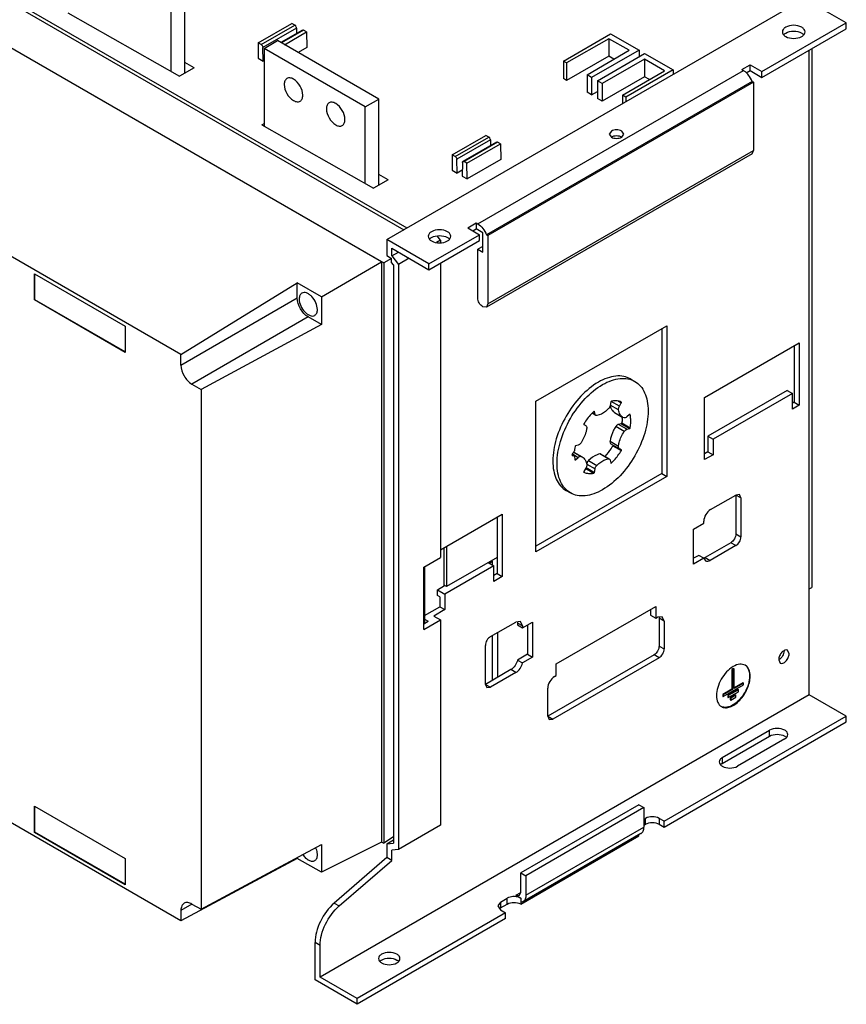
# Model space of a CAD drawing. Header units: millimetres. Extents: x 91 to 707, y 241 to 873.
# Tile 2 of 3: x 361 to 707, y 241 to 654. Entities that reach past the tile are written whole.
import ezdxf

# ---------------------------------------------------------------- set-up
doc = ezdxf.new("R2010")
doc.units = ezdxf.units.MM
doc.header["$LTSCALE"] = 72.49996
doc.layers.add('00_COMPONENTS_1', color=7, linetype='CONTINUOUS')

msp = doc.modelspace()

# ---------------------------------------------------------------- linework, layer by layer
at = {"layer": '00_COMPONENTS_1', "color": 7, "linetype": 'Continuous'}
for p, q in [((181.66, 764.24), (523.2, 567.06)), ((181.66, 762.67), (521.83, 566.27)), ((512.59, 552.77), (161.86, 755.26)), ((162.71, 754.85), (513.44, 552.37)), ((428.44, 513.9), (99.64, 703.73)), ((424.38, 632.62), (424.38, 664.73)), ((430.03, 631.87), (430.03, 668)), ((514.71, 562.16), (689.72, 663.2)), ((707.4, 653), (689.72, 663.2)), ((381.06, 657.2), (427.89, 630.63)), ((460.88, 644.67), (474.94, 652.78)), ((476.16, 652.08), (474.94, 652.78)), ((672.04, 632.59), (707.4, 653)), ((707.4, 650.55), (707.4, 653)), ((462.11, 643.96), (476.16, 652.07)), ((476.87, 650.86), (462.82, 642.74)), ((479.37, 649.98), (470.31, 644.75)), ((479.88, 649.93), (470.61, 644.58)), ((471.83, 643.87), (481.1, 649.22)), ((476.87, 650.86), (476.91, 648.56)), ((481.1, 649.22), (479.88, 649.93)), ((481.1, 649.22), (481.2, 642.63)), ((588.78, 636.97), (608.58, 648.4)), ((608.58, 648.4), (620.53, 641.51)), ((672.04, 630.14), (707.4, 650.55)), ((460.88, 644.67), (460.79, 638.19)), ((462.11, 643.96), (460.88, 644.67)), ((463.27, 642.28), (468.92, 645.55)), ((511.35, 621.05), (468.92, 645.55)), ((607.87, 646.36), (590.1, 636.21)), ((607.87, 646.36), (607.87, 639.01)), ((616.29, 641.51), (607.87, 646.36)), ((462.91, 636.97), (462.82, 642.74)), ((463.27, 642.28), (463.27, 609.75)), ((505.69, 617.79), (463.27, 642.28)), ((481.2, 642.63), (477.59, 640.55)), ((598.7, 631.25), (616.29, 641.51)), ((620.53, 641.51), (600.63, 630.13)), ((603.1, 628.71), (622.79, 640.2)), ((620.53, 641.51), (620.53, 638.88)), ((622.79, 640.2), (634.74, 633.3)), ((691.84, 371.3), (691.84, 641.57)), ((692.9, 642.18), (692.9, 416.24)), ((433.95, 634.13), (430.03, 636.43)), ((460.79, 638.19), (462.91, 636.97)), ((463.27, 637.18), (462.91, 636.97)), ((590.1, 636.21), (588.78, 636.97)), ((588.78, 636.97), (588.78, 629.63)), ((607.87, 639.01), (590.1, 628.86)), ((590.1, 636.21), (590.1, 628.86)), ((622.79, 637.75), (605.02, 627.6)), ((609.95, 637.81), (607.87, 639.01)), ((631.21, 632.89), (622.79, 637.75)), ((622.79, 637.75), (622.79, 630.4)), ((433.95, 634.13), (427.89, 630.63)), ((552.89, 568.69), (664.26, 632.99)), ((613.62, 622.63), (631.21, 632.89)), ((634.74, 633.3), (614.94, 621.87)), ((634.74, 633.3), (634.74, 631.46)), ((663.56, 633.4), (667.09, 635.44)), ((663.56, 633.4), (664.26, 632.99)), ((665.47, 632.05), (667.09, 632.99)), ((667.09, 635.44), (672.04, 632.59)), ((667.09, 632.99), (667.09, 635.44)), ((667.09, 632.99), (672.04, 630.14)), ((672.04, 630.14), (672.04, 632.59)), ((667.94, 628.42), (556.57, 564.12)), ((668.51, 628.09), (557.14, 563.8)), ((590.1, 628.86), (588.78, 629.63)), ((600.63, 630.13), (598.7, 631.25)), ((598.7, 631.25), (598.7, 623.9)), ((600.63, 630.13), (600.63, 622.79)), ((605.02, 627.6), (603.1, 628.71)), ((603.1, 628.71), (603.1, 621.36)), ((622.79, 630.4), (605.02, 620.25)), ((605.02, 627.6), (605.02, 620.25)), ((624.88, 629.2), (622.79, 630.4)), ((667.94, 628.42), (668.51, 628.09)), ((668.51, 628.09), (668.51, 599.52)), ((600.63, 622.79), (598.7, 623.9)), ((600.63, 622.79), (603.1, 624.2)), ((505.69, 617.79), (511.35, 621.05)), ((511.35, 584.92), (511.35, 621.05)), ((605.02, 620.25), (603.1, 621.36)), ((614.94, 621.87), (613.62, 622.63)), ((613.62, 622.63), (613.62, 619.27)), ((614.94, 621.87), (614.94, 620.03)), ((505.69, 585.68), (505.69, 617.79)), ((462.38, 610.25), (463.27, 610.76)), ((462.38, 610.25), (509.21, 583.68)), ((608.9, 607.64), (607.99, 606.38)), ((614.19, 606.38), (613.28, 607.64)), ((542.2, 597.72), (556.25, 605.83)), ((543.43, 597.01), (557.48, 605.12)), ((558.19, 603.91), (544.14, 595.8)), ((560.69, 603.03), (546.64, 594.92)), ((561.19, 602.98), (547.14, 594.87)), ((557.47, 605.13), (556.25, 605.83)), ((558.19, 603.91), (558.22, 601.61)), ((562.42, 602.27), (561.19, 602.98)), ((607.99, 606.38), (608.9, 605.11)), ((613.28, 605.11), (614.19, 606.38)), ((548.37, 594.16), (562.42, 602.27)), ((557.14, 535.22), (668.51, 599.52)), ((562.42, 602.27), (562.52, 595.68)), ((667.88, 598.14), (668.51, 599.52)), ((542.2, 597.72), (542.1, 591.25)), ((543.43, 597.01), (542.2, 597.72)), ((544.23, 590.02), (544.14, 595.8)), ((548.37, 594.16), (547.14, 594.87)), ((562.52, 595.68), (548.47, 587.57)), ((667.88, 598.14), (556.52, 533.85)), ((542.1, 591.25), (544.23, 590.02)), ((546.38, 591.27), (544.23, 590.02)), ((546.43, 594.48), (546.35, 588.8)), ((548.47, 587.57), (548.37, 594.16)), ((515.27, 587.18), (509.21, 583.68)), ((515.27, 587.18), (511.35, 589.48)), ((546.35, 588.8), (548.47, 587.57)), ((548.65, 567.06), (552.19, 569.1)), ((548.65, 567.06), (553.6, 564.2)), ((550.77, 565.84), (552.19, 566.65)), ((552.19, 569.1), (552.89, 568.69)), ((552.19, 569.1), (552.19, 566.65)), ((555.02, 565.02), (552.19, 566.65)), ((532.39, 551.96), (514.71, 562.16)), ((514.71, 562.16), (514.71, 555.41)), ((532.39, 551.96), (553.6, 564.2)), ((532.39, 549.51), (553.6, 561.75)), ((537.27, 561.9), (535.61, 560.95)), ((537.27, 561.9), (535.83, 563.69)), ((537.27, 561.9), (537.27, 560.8)), ((553.6, 561.75), (553.6, 564.2)), ((555.02, 556.86), (555.02, 565.02)), ((556.57, 564.12), (557.14, 563.8)), ((557.14, 563.8), (557.14, 535.22)), ((516.83, 558.49), (532.39, 549.51)), ((516.83, 555.26), (516.83, 558.49)), ((555.02, 559.31), (552.89, 558.08)), ((552.89, 558.08), (555.02, 556.86)), ((552.89, 537.67), (552.89, 558.08)), ((516.71, 554.26), (513.44, 552.37)), ((514.71, 555.41), (516.71, 554.26)), ((516.71, 552.58), (516.71, 554.26)), ((516.83, 555.26), (519.63, 556.87)), ((516.83, 555.26), (519.66, 551.74)), ((524.09, 554.3), (519.66, 551.74)), ((487.34, 538.2), (512.59, 552.77)), ((512.59, 552.77), (512.59, 309.46)), ((513.44, 552.37), (513.44, 309.05)), ((517.54, 551.55), (516.71, 552.58)), ((517.54, 551.55), (517.54, 309.05)), ((519.66, 551.74), (519.66, 306.41)), ((532.39, 549.51), (532.39, 551.96)), ((537.27, 552.32), (537.27, 428.79)), ((367, 536.81), (367, 547.77)), ((367, 547.77), (405.04, 525.8)), ((367.21, 536.93), (367.21, 547.65)), ((428.44, 513.9), (477.23, 544.03)), ((487.34, 538.2), (477.23, 544.03)), ((477.23, 537.67), (477.23, 544.03)), ((367.21, 536.93), (367, 536.81)), ((405.04, 514.85), (367, 536.81)), ((405.04, 515.09), (367.21, 536.93)), ((428.44, 509.5), (477.23, 537.67)), ((487.34, 538.2), (487.34, 526.52)), ((556.52, 533.85), (555.02, 533.99)), ((557.14, 535.22), (556.52, 533.85)), ((481.83, 529.71), (433.04, 501.54)), ((487.34, 526.52), (481.83, 529.71)), ((405.04, 525.8), (405.04, 514.85)), ((487.34, 526.52), (436.85, 499.34)), ((577.29, 494.35), (632.16, 526.03)), ((630.04, 524.81), (630.04, 464.06)), ((632.16, 526.03), (632.16, 462.83)), ((648, 495.98), (687.6, 518.85)), ((685.48, 517.62), (685.48, 493.94)), ((687.6, 518.85), (687.6, 492.72)), ((428.44, 509.5), (428.44, 513.9)), ((433.04, 501.54), (436.85, 499.34)), ((616.95, 503.69), (618.72, 502.67)), ((436.85, 499.34), (436.85, 281.33)), ((648, 469.86), (648, 495.98)), ((682.65, 498.84), (649.41, 479.65)), ((684.77, 497.62), (651.54, 478.43)), ((682.65, 498.84), (684.77, 497.62)), ((684.77, 491.08), (684.77, 497.62)), ((577.29, 431.15), (577.29, 494.35)), ((608.66, 494.04), (608.39, 492.6)), ((611.87, 490.74), (608.46, 492.71)), ((612.24, 492.26), (608.78, 494.25)), ((611.75, 494.41), (613.06, 493.65)), ((612.24, 492.25), (613.06, 493.65)), ((685.48, 493.94), (684.77, 493.53)), ((687.6, 492.72), (684.77, 491.08)), ((685.48, 493.94), (687.6, 492.72)), ((602.38, 488.44), (600.8, 489.35)), ((602.04, 488.93), (600.99, 489.54)), ((601.69, 490.1), (601.76, 490.06)), ((601.76, 490.06), (601.71, 490.14)), ((602.04, 488.93), (601.76, 490.06)), ((610.23, 489.62), (613.76, 487.58)), ((614.26, 487.35), (613.77, 487.58)), ((616.52, 488.75), (615.41, 487.75)), ((616.78, 488.72), (616.73, 488.81)), ((597.37, 484.58), (597.21, 484.67)), ((597.37, 484.58), (598.19, 484.14)), ((614.26, 481.67), (610.72, 483.71)), ((612.98, 484.93), (611.88, 484.65)), ((615.42, 482.61), (611.88, 484.65)), ((612.98, 484.93), (616.52, 482.88)), ((613.25, 485.27), (616.79, 483.22)), ((615.42, 482.61), (616.52, 482.88)), ((649.41, 479.65), (651.54, 478.43)), ((649.41, 479.65), (649.41, 473.12)), ((595.02, 475.96), (593.92, 475.69)), ((608.34, 477.56), (611.87, 475.52)), ((608.71, 476.48), (612.25, 474.44)), ((609.53, 475.68), (613.07, 473.64)), ((651.54, 478.43), (651.54, 471.9)), ((592.37, 471.95), (593.08, 471.54)), ((592.49, 471.64), (592.62, 471.62)), ((592.51, 471.68), (592.62, 471.62)), ((592.55, 472.26), (595.02, 470.83)), ((593.12, 472.99), (596.18, 471.22)), ((593.14, 473.03), (596.67, 470.99)), ((593.89, 469.79), (595.02, 470.83)), ((596.18, 471.22), (596.67, 470.99)), ((607.61, 470.21), (604.07, 472.25)), ((608.06, 470.13), (604.53, 472.17)), ((613.07, 473.99), (612.25, 474.44)), ((649.41, 473.12), (648, 472.31)), ((651.54, 471.9), (648, 469.86)), ((649.41, 473.12), (651.54, 471.9)), ((593.62, 469.83), (593.68, 469.74)), ((593.89, 469.79), (593.67, 469.92)), ((598.64, 467.95), (602.05, 465.98)), ((599.3, 469.49), (602.84, 467.45)), ((608.4, 469.64), (608.68, 468.52)), ((608.68, 468.52), (608.73, 468.44)), ((608.74, 468.63), (608.95, 468.5)), ((630.04, 464.06), (577.29, 433.6)), ((632.16, 462.83), (577.29, 431.15)), ((597.22, 464.66), (597.38, 464.57)), ((598.2, 466.32), (597.38, 464.92)), ((598.11, 466.16), (598.25, 466.08)), ((598.32, 466.53), (601.77, 464.53)), ((601.77, 464.53), (602.05, 465.98)), ((630.04, 464.06), (632.16, 462.83)), ((589.95, 456.92), (591.72, 455.9)), ((650.47, 448.91), (661.08, 455.04)), ((662.58, 455.19), (661.08, 455.04)), ((663.2, 453.81), (661.08, 455.04)), ((661.08, 455.04), (661.08, 438.71)), ((663.2, 453.81), (662.58, 455.19)), ((663.2, 453.81), (663.2, 437.48)), ((537.27, 432.05), (563.15, 446.99)), ((563.15, 446.99), (563.15, 420.87)), ((561.03, 445.77), (561.03, 422.09)), ((643.4, 440.75), (647.65, 443.2)), ((647.65, 443.2), (647.65, 444.01)), ((643.4, 426.05), (643.4, 440.75)), ((661.08, 438.71), (663.2, 437.48)), ((539.82, 433.53), (539.82, 416.62)), ((658.96, 435.03), (648.26, 428.86)), ((661.08, 433.81), (650.38, 427.63)), ((661.08, 433.81), (658.96, 435.03)), ((538.73, 417.25), (538.73, 432.9)), ((645.52, 429.73), (643.4, 428.5)), ((647.65, 428.5), (645.52, 429.73)), ((530.27, 424.75), (537.27, 428.79)), ((559.61, 425.36), (539.11, 413.52)), ((561.03, 428.87), (539.82, 416.62)), ((557.28, 426.7), (559.61, 425.36)), ((557.66, 426.48), (559, 427.25)), ((559, 427.25), (558.61, 427.48)), ((559, 425.71), (559, 427.25)), ((559.61, 418.83), (559.61, 425.36)), ((647.65, 428.5), (643.4, 426.05)), ((647.65, 428.5), (648.38, 427.43)), ((648.26, 428.86), (650.38, 427.63)), ((530.27, 398.62), (530.27, 424.75)), ((530.5, 424.88), (530.5, 401.2)), ((561.03, 422.09), (559.61, 421.28)), ((561.03, 422.09), (563.15, 420.87)), ((536, 415.31), (538.94, 417.13)), ((539.82, 416.62), (538.73, 417.25)), ((563.15, 420.87), (559.61, 418.83)), ((428.44, 276.48), (189.6, 414.37)), ((536, 415.31), (539.11, 413.52)), ((536, 412.86), (536, 415.31)), ((536.98, 412.29), (536, 412.86)), ((539.11, 413.52), (539.11, 406.99)), ((691.84, 415.63), (692.9, 416.24)), ((536.98, 412.29), (536.98, 408.21)), ((530.5, 404.47), (536.98, 408.21)), ((539.11, 406.99), (534.44, 404.29)), ((536.98, 408.21), (539.11, 406.99)), ((585.77, 384.21), (627.49, 408.29)), ((625.37, 407.07), (625.37, 404.62)), ((625.37, 404.62), (627.49, 403.39)), ((627.49, 408.29), (627.49, 403.39)), ((530.27, 398.62), (537.27, 402.66)), ((530.27, 401.07), (532.03, 402.09)), ((530.5, 402.97), (532.03, 402.09)), ((534.44, 404.29), (537.27, 402.66)), ((537.27, 402.66), (537.27, 316.57)), ((558.2, 395.64), (568.8, 401.76)), ((570.8, 401.96), (568.8, 401.76)), ((571.63, 400.13), (569.51, 401.35)), ((569.51, 401.35), (569.51, 400.54)), ((569.51, 400.54), (571.63, 399.31)), ((571.63, 400.13), (570.8, 401.96)), ((571.63, 399.31), (575.87, 401.76)), ((573.75, 400.54), (573.75, 388.29)), ((575.87, 401.76), (575.87, 387.06)), ((627.49, 403.39), (628.2, 403.8)), ((630.2, 404), (628.2, 403.8)), ((631.03, 402.17), (628.91, 403.39)), ((628.91, 403.39), (628.91, 391.72)), ((631.03, 402.17), (630.2, 404)), ((631.03, 402.17), (631.03, 390.49)), ((561.23, 378.61), (561.23, 397.39)), ((571.63, 400.13), (571.63, 399.31)), ((559, 377.32), (559, 396.1)), ((556.08, 375.63), (556.08, 391.96)), ((573.75, 388.29), (569.51, 385.84)), ((573.75, 388.29), (575.87, 387.06)), ((628.91, 391.72), (631.03, 390.49)), ((683.43, 388.49), (682.78, 389.91)), ((569.51, 385.84), (571.63, 384.61)), ((575.87, 387.06), (571.63, 384.61)), ((626.79, 388.04), (582.24, 362.32)), ((628.91, 386.82), (584.36, 361.1)), ((585.77, 379.31), (585.77, 384.21)), ((628.91, 386.82), (626.79, 388.04)), ((679.04, 385.96), (679.68, 384.54)), ((566.77, 381.81), (556.08, 375.63)), ((568.89, 380.58), (558.2, 374.41)), ((568.89, 380.58), (566.77, 381.81)), ((660.16, 382.25), (659.45, 381.84)), ((659.45, 381.84), (659.67, 381.71)), ((659.45, 381.84), (659.45, 373.67)), ((660.37, 382.12), (659.67, 381.71)), ((659.67, 381.71), (659.67, 373.55)), ((660.16, 382.25), (660.37, 382.12)), ((660.37, 373.96), (660.37, 382.12)), ((585.07, 378.9), (585.77, 379.31)), ((664.05, 376.33), (660.37, 374.2)), ((664.26, 376.2), (660.37, 373.96)), ((664.05, 376.33), (664.26, 376.2)), ((664.26, 375.39), (664.26, 376.2)), ((556.08, 375.63), (558.2, 374.41)), ((556.08, 375.63), (556.7, 374.26)), ((556.7, 374.26), (558.2, 374.41)), ((582.24, 362.32), (582.24, 374)), ((659.45, 373.67), (655.57, 371.43)), ((655.78, 370.49), (664.26, 375.39)), ((659.67, 373.55), (655.78, 371.3)), ((661.93, 373.47), (657.69, 371.02)), ((662.14, 373.35), (657.9, 370.9)), ((657.9, 370.08), (662.14, 372.53)), ((659.45, 373.67), (659.67, 373.55)), ((661.93, 373.47), (662.14, 373.35)), ((662.14, 372.53), (662.14, 373.35)), ((691.84, 371.3), (486.78, 252.91)), ((655.57, 371.43), (655.78, 371.3)), ((655.57, 371.43), (655.57, 370.61)), ((655.57, 370.61), (655.78, 370.49)), ((655.78, 371.3), (655.78, 370.49)), ((657.69, 371.02), (657.9, 370.9)), ((657.69, 371.02), (657.69, 370.2)), ((657.69, 370.2), (657.9, 370.08)), ((657.9, 370.9), (657.9, 370.08)), ((660.87, 371.22), (658.75, 370)), ((658.75, 370), (658.96, 369.88)), ((658.75, 370), (658.75, 369.18)), ((658.75, 369.18), (658.96, 369.06)), ((661.08, 371.1), (658.96, 369.88)), ((658.96, 369.06), (661.08, 370.28)), ((658.96, 369.88), (658.96, 369.06)), ((660.87, 371.22), (661.08, 371.1)), ((661.08, 370.28), (661.08, 371.1)), ((707.4, 362.32), (691.84, 371.3)), ((582.24, 362.32), (584.36, 361.1)), ((582.24, 362.32), (582.86, 360.95)), ((582.86, 360.95), (584.36, 361.1)), ((631.03, 318.23), (707.4, 362.32)), ((631.03, 315.78), (707.4, 359.87)), ((707.4, 359.87), (707.4, 362.32)), ((655.42, 344.97), (675.22, 356.4)), ((675.22, 353.95), (675.22, 356.4)), ((655.42, 342.52), (675.22, 353.95)), ((681.59, 352.73), (661.79, 341.3)), ((655.42, 344.97), (655.42, 342.52)), ((367, 324.52), (405.04, 302.56)), ((367, 313.56), (367, 324.52)), ((367.21, 313.68), (367.21, 324.4)), ((620.42, 325.17), (570.93, 296.6)), ((622.54, 323.95), (573.05, 295.37)), ((620.42, 325.17), (622.54, 323.95)), ((622.54, 323.95), (622.54, 315.78)), ((622.54, 319.05), (623.25, 319.46)), ((623.25, 317.01), (623.25, 319.46)), ((631.03, 318.23), (628.91, 319.46)), ((628.91, 319.46), (628.91, 317.01)), ((631.03, 315.78), (631.03, 318.23)), ((537.27, 316.57), (519.66, 306.41)), ((573.05, 287.21), (622.54, 315.78)), ((622.54, 316.6), (623.25, 317.01)), ((628.91, 317.01), (631.03, 315.78)), ((367.21, 313.68), (367, 313.56)), ((405.04, 291.6), (367, 313.56)), ((405.04, 291.84), (367.21, 313.68)), ((517.54, 311.76), (513.44, 309.05)), ((514.71, 308.79), (517.54, 310.43)), ((570.93, 283.53), (620.42, 312.11)), ((621.3, 313.04), (571.8, 284.46)), ((620.42, 312.11), (620.42, 312.53)), ((436.85, 281.33), (487.34, 308.52)), ((512.59, 309.46), (487.34, 296.85)), ((487.34, 308.52), (487.34, 296.85)), ((512.62, 309.52), (513.44, 309.05)), ((514.71, 308.79), (517.54, 309.05)), ((514.71, 308.79), (514.71, 303)), ((519.66, 306.41), (516.83, 306.16)), ((516.83, 301.78), (516.83, 306.16)), ((405.04, 302.56), (405.04, 291.6)), ((477.23, 302.68), (428.44, 276.48)), ((477.23, 302.68), (477.23, 303.08)), ((487.34, 296.85), (477.23, 302.68)), ((514.71, 303), (492.7, 283.96)), ((494.82, 282.73), (516.83, 301.78)), ((516.83, 301.78), (514.71, 303)), ((570.93, 296.6), (573.05, 295.37)), ((570.93, 288.43), (570.93, 296.6)), ((573.05, 295.37), (573.05, 287.21)), ((562.44, 284.35), (565.27, 285.98)), ((565.27, 283.53), (565.27, 285.98)), ((568.8, 287.21), (570.93, 288.43)), ((568.8, 287.21), (570.3, 287.06)), ((568.8, 287.21), (570.93, 285.98)), ((570.3, 287.06), (570.93, 288.43)), ((570.93, 285.98), (570.93, 283.53)), ((433.04, 283.53), (428.44, 280.88)), ((428.44, 280.88), (428.44, 276.48)), ((433.04, 283.53), (436.85, 281.33)), ((492.7, 283.96), (494.82, 282.73)), ((562.44, 284.35), (561.27, 282.71)), ((561.27, 282.71), (562.44, 281.08)), ((562.44, 284.35), (562.44, 281.9)), ((562.44, 281.9), (565.27, 283.53)), ((562.44, 281.08), (564.56, 279.86)), ((571.8, 284.46), (570.93, 284.19)), ((564.56, 279.86), (502.34, 243.93)), ((564.56, 277.41), (502.34, 241.48)), ((564.56, 277.41), (564.56, 279.86)), ((486.78, 266.21), (484.66, 267.43)), ((484.66, 251.69), (484.66, 267.43)), ((486.78, 252.91), (486.78, 266.21)), ((502.34, 243.93), (486.78, 252.91)), ((502.34, 241.48), (484.66, 251.69)), ((502.34, 241.48), (502.34, 243.93))]:
    msp.add_line(p, q, dxfattribs=at)
for centre, radius, start, end in [((683.07, 646.3), 2.63, 137.2997, 140.0245), ((687.6, 646.3), 2.63, 39.9744, 42.7007), ((534.58, 560.56), 2.63, 137.2997, 140.0245), ((539.1, 560.56), 2.63, 39.9744, 42.7007), ((613.07, 493.27), 4.73, 202.7812, 205.2129), ((596.28, 488.18), 17.21, 356.7607, 357.3162), ((596.74, 488.16), 16.75, 357.3128, 358.5937), ((613.04, 472.22), 19.64, 170.8179, 174.2875), ((605.56, 472.19), 12.17, 186.3291, 191.2117), ((612.53, 474.97), 0.603, 230.5179, 241.715), ((664.76, 374.93), 9.48, 120.0202, 120.8078), ((680.44, 351.54), 2.64, 42.3178, 44.6829), ((656.58, 340.11), 2.64, 135.3174, 137.6813), ((569.02, 280.24), 3.8, 60.0114, 61.8827), ((513.74, 257.65), 2.64, 135.3174, 137.6813), ((517.8, 257.65), 2.64, 42.3178, 44.6829)]:
    msp.add_arc(centre, radius, start, end, dxfattribs=at)
for points, knots in [([(476.87, 650.86), (476.87, 650.97), (476.78, 651.45), (476.47, 651.89), (476.16, 652.08)], [0, 0, 0, 0, 0.241581, 1, 1, 1, 1]), ([(479.88, 649.93), (479.83, 649.95), (479.68, 650.03), (479.48, 650.04), (479.37, 649.98)], [0, 0, 0, 0, 0.294211, 1, 1, 1, 1]), ([(681.98, 651.18), (681.58, 650.95), (680.91, 650.44), (680.58, 649.61), (680.58, 649.24)], [0, 0, 0, 0, 0.550836, 1, 1, 1, 1]), ([(680.58, 649.24), (680.58, 648.87), (680.91, 648.05), (681.58, 647.53), (681.98, 647.3)], [0, 0, 0, 0, 0.449163, 1, 1, 1, 1]), ([(688.69, 651.18), (687.7, 651.76), (685.33, 652.21), (682.97, 651.76), (681.98, 651.18)], [0, 0, 0, 0, 0.500001, 1, 1, 1, 1]), ([(681.98, 648.73), (682.97, 649.31), (685.33, 649.76), (687.7, 649.31), (688.69, 648.73)], [0, 0, 0, 0, 0.5, 1, 1, 1, 1]), ([(690.08, 649.24), (690.08, 649.61), (689.76, 650.44), (689.09, 650.95), (688.69, 651.18)], [0, 0, 0, 0, 0.449163, 1, 1, 1, 1]), ([(688.69, 647.3), (689.09, 647.53), (689.76, 648.05), (690.08, 648.87), (690.08, 649.24)], [0, 0, 0, 0, 0.550836, 1, 1, 1, 1]), ([(681.98, 647.3), (682.97, 646.73), (685.33, 646.27), (687.7, 646.73), (688.69, 647.3)], [0, 0, 0, 0, 0.500001, 1, 1, 1, 1]), ([(462.11, 643.96), (462.21, 643.9), (462.58, 643.59), (462.82, 643.1), (462.82, 642.73)], [0, 0, 0, 0, 0.240502, 1, 1, 1, 1]), ([(665.71, 631.86), (665.6, 631.97), (665.15, 632.4), (664.66, 632.77), (664.26, 632.99)], [0, 0, 0, 0, 0.26322, 1, 1, 1, 1]), ([(667.94, 628.42), (667.56, 629.39), (666.86, 630.6), (665.95, 631.62), (665.71, 631.86)], [0, 0, 0, 0, 0.755669, 1, 1, 1, 1]), ([(472.89, 629.69), (472.52, 629.48), (471.88, 628.68), (471.75, 627.7), (471.75, 627.18)], [0, 0, 0, 0, 0.449166, 1, 1, 1, 1]), ([(475.64, 629.42), (475.19, 629.68), (474.28, 630.06), (473.26, 629.91), (472.89, 629.69)], [0, 0, 0, 0, 0.550833, 1, 1, 1, 1]), ([(479.53, 622.69), (479.53, 624.02), (478.62, 626.65), (476.8, 628.75), (475.64, 629.42)], [0, 0, 0, 0, 0.500001, 1, 1, 1, 1]), ([(471.75, 627.18), (471.75, 625.84), (472.66, 623.21), (474.49, 621.11), (475.64, 620.44)], [0, 0, 0, 0, 0.500001, 1, 1, 1, 1]), ([(475.64, 620.44), (476.1, 620.18), (477.01, 619.8), (478.02, 619.95), (478.39, 620.17)], [0, 0, 0, 0, 0.550833, 1, 1, 1, 1]), ([(478.39, 620.17), (478.76, 620.38), (479.4, 621.18), (479.53, 622.16), (479.53, 622.69)], [0, 0, 0, 0, 0.449166, 1, 1, 1, 1]), ([(490.57, 619.49), (490.2, 619.27), (489.56, 618.47), (489.43, 617.5), (489.43, 616.97)], [0, 0, 0, 0, 0.449166, 1, 1, 1, 1]), ([(493.32, 619.22), (492.87, 619.48), (491.96, 619.86), (490.94, 619.7), (490.57, 619.49)], [0, 0, 0, 0, 0.550833, 1, 1, 1, 1]), ([(489.43, 616.97), (489.43, 615.64), (490.34, 613.01), (492.17, 610.9), (493.32, 610.23)], [0, 0, 0, 0, 0.500001, 1, 1, 1, 1]), ([(497.21, 612.48), (497.21, 613.81), (496.3, 616.44), (494.47, 618.55), (493.32, 619.22)], [0, 0, 0, 0, 0.500001, 1, 1, 1, 1]), ([(496.07, 609.96), (496.44, 610.18), (497.08, 610.98), (497.21, 611.95), (497.21, 612.48)], [0, 0, 0, 0, 0.449166, 1, 1, 1, 1]), ([(493.32, 610.23), (493.78, 609.97), (494.68, 609.59), (495.7, 609.75), (496.07, 609.96)], [0, 0, 0, 0, 0.550833, 1, 1, 1, 1]), ([(613.28, 607.64), (612.63, 608.02), (611.09, 608.31), (609.55, 608.02), (608.9, 607.64)], [0, 0, 0, 0, 0.500001, 1, 1, 1, 1]), ([(558.19, 603.91), (558.19, 604.02), (558.1, 604.5), (557.79, 604.95), (557.47, 605.13)], [0, 0, 0, 0, 0.241581, 1, 1, 1, 1]), ([(561.19, 602.98), (561.15, 603.01), (561, 603.08), (560.8, 603.09), (560.69, 603.03)], [0, 0, 0, 0, 0.294211, 1, 1, 1, 1]), ([(608.9, 605.19), (609.55, 605.57), (611.09, 605.86), (612.63, 605.57), (613.28, 605.19)], [0, 0, 0, 0, 0.499999, 1, 1, 1, 1]), ([(608.9, 605.11), (609.55, 604.73), (611.09, 604.44), (612.63, 604.73), (613.28, 605.11)], [0, 0, 0, 0, 0.500001, 1, 1, 1, 1]), ([(543.43, 597.01), (543.53, 596.95), (543.9, 596.64), (544.14, 596.15), (544.14, 595.79)], [0, 0, 0, 0, 0.240502, 1, 1, 1, 1]), ([(546.43, 594.48), (546.43, 594.53), (546.45, 594.69), (546.54, 594.86), (546.64, 594.92)], [0, 0, 0, 0, 0.292573, 1, 1, 1, 1]), ([(546.64, 594.92), (546.67, 594.94), (546.85, 595), (547.03, 594.93), (547.15, 594.86)], [0, 0, 0, 0, 0.219869, 1, 1, 1, 1]), ([(540.2, 565.45), (539.2, 566.02), (536.84, 566.48), (534.48, 566.02), (533.48, 565.45)], [0, 0, 0, 0, 0.500001, 1, 1, 1, 1]), ([(552.89, 568.69), (553.71, 568.22), (555.19, 566.83), (556.19, 565.09), (556.57, 564.12)], [0, 0, 0, 0, 0.477222, 1, 1, 1, 1]), ([(533.48, 565.45), (533.09, 565.22), (532.42, 564.71), (532.09, 563.88), (532.09, 563.51)], [0, 0, 0, 0, 0.550836, 1, 1, 1, 1]), ([(532.09, 563.51), (532.09, 563.14), (532.42, 562.31), (533.09, 561.8), (533.48, 561.57)], [0, 0, 0, 0, 0.449163, 1, 1, 1, 1]), ([(533.48, 563), (534.48, 563.58), (536.84, 564.03), (539.2, 563.58), (540.2, 563)], [0, 0, 0, 0, 0.5, 1, 1, 1, 1]), ([(533.48, 561.57), (534.48, 561), (536.84, 560.54), (539.2, 561), (540.2, 561.57)], [0, 0, 0, 0, 0.500001, 1, 1, 1, 1]), ([(541.59, 563.51), (541.59, 563.88), (541.27, 564.71), (540.59, 565.22), (540.2, 565.45)], [0, 0, 0, 0, 0.449163, 1, 1, 1, 1]), ([(540.2, 561.57), (540.59, 561.8), (541.27, 562.31), (541.59, 563.14), (541.59, 563.51)], [0, 0, 0, 0, 0.550836, 1, 1, 1, 1]), ([(481.83, 529.71), (480.47, 530.49), (478.31, 532.98), (477.23, 536.09), (477.23, 537.67)], [0, 0, 0, 0, 0.499999, 1, 1, 1, 1]), ([(479.14, 539.69), (478.77, 539.48), (478.14, 538.69), (478.02, 537.73), (478.02, 537.22)], [0, 0, 0, 0, 0.449148, 1, 1, 1, 1]), ([(478.02, 537.22), (478.02, 536.25), (478.55, 534.26), (479.92, 532.14), (481.38, 530.84), (482.49, 530.23), (483.58, 530.01), (484.25, 530.19), (484.52, 530.34)], [0, 0, 0, 0, 0.269872, 0.561254, 0.695402, 0.813106, 0.912846, 1, 1, 1, 1]), ([(485.64, 532.81), (485.64, 533.78), (485.11, 535.77), (483.74, 537.89), (482.28, 539.19), (481.17, 539.8), (480.08, 540.01), (479.41, 539.84), (479.14, 539.69)], [0, 0, 0, 0, 0.269872, 0.561254, 0.695402, 0.813106, 0.912846, 1, 1, 1, 1]), ([(555.02, 533.99), (554.39, 534.36), (553.39, 535.51), (552.89, 536.94), (552.89, 537.67)], [0, 0, 0, 0, 0.499999, 1, 1, 1, 1]), ([(484.52, 530.34), (484.89, 530.55), (485.52, 531.34), (485.64, 532.3), (485.64, 532.81)], [0, 0, 0, 0, 0.449148, 1, 1, 1, 1]), ([(428.44, 509.5), (428.44, 507.92), (429.52, 504.81), (431.68, 502.33), (433.04, 501.54)], [0, 0, 0, 0, 0.500001, 1, 1, 1, 1]), ([(616.95, 503.69), (616.06, 504.2), (614.01, 504.95), (610.62, 505.03), (606.99, 504.16), (604.64, 503.04), (603.45, 502.35)], [0, 0, 0, 0, 0.217775, 0.450931, 0.710224, 1, 1, 1, 1]), ([(605.22, 501.33), (606.4, 502.02), (608.76, 503.14), (612.38, 504.01), (615.78, 503.93), (617.83, 503.18), (618.72, 502.67)], [0, 0, 0, 0, 0.289776, 0.549069, 0.782225, 1, 1, 1, 1]), ([(603.45, 502.35), (600.74, 500.79), (595.61, 496.47), (589.63, 488.29), (585.53, 479.02), (584.36, 472.41), (584.36, 469.29)], [0, 0, 0, 0, 0.237227, 0.499998, 0.76277, 1, 1, 1, 1]), ([(586.13, 468.26), (586.13, 471.39), (587.3, 477.99), (591.39, 487.27), (597.38, 495.45), (602.51, 499.77), (605.22, 501.33)], [0, 0, 0, 0, 0.23723, 0.500002, 0.762773, 1, 1, 1, 1]), ([(618.72, 502.67), (619.61, 502.16), (621.28, 500.75), (623.05, 497.85), (624.1, 494.28), (624.31, 491.68), (624.31, 490.31)], [0, 0, 0, 0, 0.217773, 0.450929, 0.710223, 1, 1, 1, 1]), ([(608.39, 492.6), (608.36, 492.46), (608.21, 491.92), (607.9, 491.42), (607.6, 491.12)], [0, 0, 0, 0, 0.242843, 1, 1, 1, 1]), ([(608.37, 492.58), (608.39, 492.48), (608.47, 492.09), (608.59, 491.71), (608.71, 491.44)], [0, 0, 0, 0, 0.259589, 1, 1, 1, 1]), ([(613.06, 494.01), (612.76, 494.14), (611.44, 494.6), (609.98, 494.58), (608.94, 494.37)], [0, 0, 0, 0, 0.236832, 1, 1, 1, 1]), ([(611.87, 490.74), (611.85, 490.86), (611.84, 491.39), (612.03, 491.9), (612.24, 492.25)], [0, 0, 0, 0, 0.220138, 1, 1, 1, 1]), ([(613.06, 493.65), (613.08, 493.69), (613.14, 493.79), (613.13, 493.97), (613.06, 494.01)], [0, 0, 0, 0, 0.325376, 1, 1, 1, 1]), ([(601.49, 490.07), (601.11, 489.7), (599.58, 488.13), (598.25, 486.36), (597.37, 484.95)], [0, 0, 0, 0, 0.242795, 1, 1, 1, 1]), ([(601.71, 490.14), (601.66, 490.16), (601.57, 490.14), (601.51, 490.09), (601.49, 490.07)], [0, 0, 0, 0, 0.688014, 1, 1, 1, 1]), ([(602.38, 488.44), (602.25, 488.51), (602.12, 488.69), (602.06, 488.88), (602.04, 488.93)], [0, 0, 0, 0, 0.723263, 1, 1, 1, 1]), ([(607.6, 491.12), (607.23, 490.75), (605.86, 489.51), (604.14, 488.56), (602.83, 488.37)], [0, 0, 0, 0, 0.283442, 1, 1, 1, 1]), ([(624.31, 490.31), (624.31, 487.18), (623.14, 480.58), (619.05, 471.3), (613.06, 463.12), (607.93, 458.81), (605.22, 457.24)], [0, 0, 0, 0, 0.23723, 0.500002, 0.762773, 1, 1, 1, 1]), ([(608.79, 491.25), (608.87, 491.08), (609.22, 490.43), (609.77, 489.89), (610.23, 489.62)], [0, 0, 0, 0, 0.265323, 1, 1, 1, 1]), ([(613.77, 487.58), (613.26, 487.87), (612.35, 488.83), (611.97, 490.08), (611.87, 490.74)], [0, 0, 0, 0, 0.463643, 1, 1, 1, 1]), ([(613.46, 487.21), (613.46, 487.05), (613.41, 486.4), (613.33, 485.75), (613.25, 485.27)], [0, 0, 0, 0, 0.244608, 1, 1, 1, 1]), ([(615.41, 487.75), (615.32, 487.66), (615, 487.41), (614.53, 487.25), (614.26, 487.35)], [0, 0, 0, 0, 0.304227, 1, 1, 1, 1]), ([(616.73, 488.81), (616.68, 488.83), (616.59, 488.81), (616.53, 488.76), (616.52, 488.75)], [0, 0, 0, 0, 0.688355, 1, 1, 1, 1]), ([(617.03, 486.1), (617.03, 486.33), (617.01, 487.21), (616.91, 488.08), (616.78, 488.72)], [0, 0, 0, 0, 0.260477, 1, 1, 1, 1]), ([(598.57, 483.06), (598.5, 482.54), (598.06, 480.37), (597.11, 478.32), (596.18, 476.91)], [0, 0, 0, 0, 0.236474, 1, 1, 1, 1]), ([(597.37, 484.95), (597.36, 484.92), (597.31, 484.82), (597.29, 484.7), (597.32, 484.63)], [0, 0, 0, 0, 0.291219, 1, 1, 1, 1]), ([(597.32, 484.63), (597.33, 484.62), (597.34, 484.6), (597.36, 484.59), (597.37, 484.58)], [0, 0, 0, 0, 0.516102, 1, 1, 1, 1]), ([(598.19, 484.14), (598.35, 484.06), (598.6, 483.69), (598.59, 483.28), (598.57, 483.06)], [0, 0, 0, 0, 0.435593, 1, 1, 1, 1]), ([(610.72, 483.71), (610.41, 483.23), (609.3, 481.32), (608.55, 479.18), (608.34, 477.56)], [0, 0, 0, 0, 0.259817, 1, 1, 1, 1]), ([(611.88, 484.65), (611.78, 484.63), (611.3, 484.43), (610.94, 484.04), (610.72, 483.71)], [0, 0, 0, 0, 0.214809, 1, 1, 1, 1]), ([(613.25, 485.27), (613.23, 485.15), (613.15, 485.01), (613.02, 484.93), (612.98, 484.93)], [0, 0, 0, 0, 0.782452, 1, 1, 1, 1]), ([(616.52, 482.88), (616.55, 482.89), (616.68, 482.97), (616.77, 483.11), (616.79, 483.22)], [0, 0, 0, 0, 0.21701, 1, 1, 1, 1]), ([(616.79, 483.22), (616.83, 483.47), (616.96, 484.42), (617.03, 485.39), (617.03, 486.1)], [0, 0, 0, 0, 0.258404, 1, 1, 1, 1]), ([(611.87, 475.52), (611.94, 476.03), (612.38, 478.2), (613.33, 480.25), (614.26, 481.67)], [0, 0, 0, 0, 0.236474, 1, 1, 1, 1]), ([(614.26, 481.67), (614.34, 481.78), (614.64, 482.18), (615.06, 482.53), (615.42, 482.61)], [0, 0, 0, 0, 0.28229, 1, 1, 1, 1]), ([(593.92, 475.69), (593.89, 475.68), (593.76, 475.61), (593.67, 475.46), (593.65, 475.35)], [0, 0, 0, 0, 0.21701, 1, 1, 1, 1]), ([(596.18, 476.91), (596.1, 476.79), (595.8, 476.39), (595.38, 476.05), (595.02, 475.96)], [0, 0, 0, 0, 0.28229, 1, 1, 1, 1]), ([(609.53, 475.67), (609.28, 475.27), (608.25, 473.71), (607.07, 472.25), (606.11, 471.24)], [0, 0, 0, 0, 0.25445, 1, 1, 1, 1]), ([(608.34, 477.56), (608.31, 477.34), (608.3, 476.92), (608.56, 476.56), (608.71, 476.48)], [0, 0, 0, 0, 0.564421, 1, 1, 1, 1]), ([(609.58, 475.98), (609.59, 475.96), (609.62, 475.86), (609.58, 475.75), (609.53, 475.67)], [0, 0, 0, 0, 0.205608, 1, 1, 1, 1]), ([(612.15, 474.5), (612.09, 474.55), (611.85, 474.83), (611.84, 475.24), (611.87, 475.52)], [0, 0, 0, 0, 0.21305, 1, 1, 1, 1]), ([(592.39, 471.87), (592.39, 471.85), (592.39, 471.76), (592.44, 471.67), (592.49, 471.64)], [0, 0, 0, 0, 0.294993, 1, 1, 1, 1]), ([(593.5, 474.17), (593.48, 474.01), (593.34, 473.36), (592.98, 472.75), (592.62, 472.39)], [0, 0, 0, 0, 0.237697, 1, 1, 1, 1]), ([(593.08, 471.54), (593.13, 471.51), (593.35, 471.34), (593.44, 471.06), (593.46, 470.85)], [0, 0, 0, 0, 0.227216, 1, 1, 1, 1]), ([(595.43, 471.12), (595.5, 471.15), (595.73, 471.26), (596.01, 471.29), (596.18, 471.22)], [0, 0, 0, 0, 0.287249, 1, 1, 1, 1]), ([(596.67, 470.99), (597.18, 470.7), (598.09, 469.74), (598.47, 468.5), (598.57, 467.83)], [0, 0, 0, 0, 0.463643, 1, 1, 1, 1]), ([(604.07, 472.25), (603.67, 472.19), (601.87, 471.7), (600.32, 470.53), (599.3, 469.49)], [0, 0, 0, 0, 0.21774, 1, 1, 1, 1]), ([(608.95, 468.5), (609.33, 468.87), (610.87, 470.46), (612.2, 472.24), (613.08, 473.66)], [0, 0, 0, 0, 0.242782, 1, 1, 1, 1]), ([(613.08, 473.66), (613.1, 473.69), (613.14, 473.79), (613.14, 473.95), (613.07, 473.99)], [0, 0, 0, 0, 0.322369, 1, 1, 1, 1]), ([(584.36, 469.29), (584.36, 467.92), (584.57, 465.32), (585.62, 461.74), (587.4, 458.84), (589.06, 457.44), (589.95, 456.93)], [0, 0, 0, 0, 0.289777, 0.549071, 0.782227, 1, 1, 1, 1]), ([(591.72, 455.9), (590.83, 456.42), (589.16, 457.82), (587.39, 460.72), (586.33, 464.29), (586.13, 466.9), (586.13, 468.26)], [0, 0, 0, 0, 0.217773, 0.450929, 0.710223, 1, 1, 1, 1]), ([(593.68, 469.74), (593.72, 469.71), (593.81, 469.73), (593.87, 469.78), (593.89, 469.79)], [0, 0, 0, 0, 0.689968, 1, 1, 1, 1]), ([(598.57, 467.83), (598.59, 467.72), (598.6, 467.19), (598.41, 466.67), (598.2, 466.32)], [0, 0, 0, 0, 0.220138, 1, 1, 1, 1]), ([(598.95, 469.05), (598.79, 468.82), (598.63, 468.47), (598.53, 468.11), (598.52, 468.02)], [0, 0, 0, 0, 0.760565, 1, 1, 1, 1]), ([(602.05, 465.98), (602.08, 466.11), (602.23, 466.65), (602.54, 467.15), (602.84, 467.45)], [0, 0, 0, 0, 0.242843, 1, 1, 1, 1]), ([(602.84, 467.45), (603.21, 467.82), (604.57, 469.06), (606.3, 470.02), (607.61, 470.21)], [0, 0, 0, 0, 0.283442, 1, 1, 1, 1]), ([(608.06, 470.13), (608.19, 470.06), (608.32, 469.89), (608.38, 469.7), (608.4, 469.64)], [0, 0, 0, 0, 0.723263, 1, 1, 1, 1]), ([(608.73, 468.44), (608.78, 468.41), (608.87, 468.44), (608.93, 468.49), (608.95, 468.5)], [0, 0, 0, 0, 0.688014, 1, 1, 1, 1]), ([(597.38, 464.92), (597.35, 464.89), (597.3, 464.78), (597.31, 464.6), (597.38, 464.57)], [0, 0, 0, 0, 0.325376, 1, 1, 1, 1]), ([(597.38, 464.57), (597.99, 464.29), (599.38, 463.95), (600.8, 464.06), (601.52, 464.2)], [0, 0, 0, 0, 0.477907, 1, 1, 1, 1]), ([(601.52, 464.2), (601.55, 464.21), (601.67, 464.29), (601.75, 464.42), (601.77, 464.53)], [0, 0, 0, 0, 0.218019, 1, 1, 1, 1]), ([(605.22, 457.24), (604.03, 456.56), (601.68, 455.44), (598.06, 454.56), (594.66, 454.65), (592.61, 455.39), (591.72, 455.9)], [0, 0, 0, 0, 0.289776, 0.549069, 0.782225, 1, 1, 1, 1]), ([(650.47, 448.91), (649.63, 448.43), (648.31, 446.9), (647.65, 444.98), (647.65, 444.01)], [0, 0, 0, 0, 0.499998, 1, 1, 1, 1]), ([(661.08, 438.71), (661.08, 437.98), (660.58, 436.54), (659.59, 435.4), (658.96, 435.03)], [0, 0, 0, 0, 0.500002, 1, 1, 1, 1]), ([(661.08, 433.81), (661.71, 434.17), (662.71, 435.32), (663.2, 436.75), (663.2, 437.48)], [0, 0, 0, 0, 0.499998, 1, 1, 1, 1]), ([(648.38, 427.43), (648.65, 427.28), (649.39, 427.17), (650.05, 427.44), (650.38, 427.63)], [0, 0, 0, 0, 0.449117, 1, 1, 1, 1]), ([(558.2, 395.64), (557.57, 395.27), (556.57, 394.13), (556.08, 392.69), (556.08, 391.96)], [0, 0, 0, 0, 0.499998, 1, 1, 1, 1]), ([(628.91, 391.72), (628.91, 390.99), (628.41, 389.55), (627.42, 388.41), (626.79, 388.04)], [0, 0, 0, 0, 0.500002, 1, 1, 1, 1]), ([(628.91, 386.82), (629.54, 387.18), (630.53, 388.33), (631.03, 389.77), (631.03, 390.49)], [0, 0, 0, 0, 0.499998, 1, 1, 1, 1]), ([(682.78, 389.91), (682.46, 390.1), (681.75, 390.06), (680.98, 389.62), (680.13, 388.88), (679.35, 387.66), (679.04, 386.51), (679.04, 385.96)], [0, 0, 0, 0, 0.183274, 0.301455, 0.436178, 0.728862, 1, 1, 1, 1]), ([(681.3, 389.72), (681.3, 388.97), (680.79, 387.49), (679.77, 386.3), (679.12, 385.92)], [0, 0, 0, 0, 0.499768, 1, 1, 1, 1]), ([(679.68, 384.54), (680.01, 384.35), (680.72, 384.39), (681.49, 384.83), (682.33, 385.57), (683.12, 386.79), (683.43, 387.94), (683.43, 388.49)], [0, 0, 0, 0, 0.183274, 0.301455, 0.436178, 0.728862, 1, 1, 1, 1]), ([(569.51, 385.84), (569.35, 385), (568.65, 383.45), (567.47, 382.21), (566.77, 381.81)], [0, 0, 0, 0, 0.513851, 1, 1, 1, 1]), ([(568.89, 380.58), (569.59, 380.99), (570.77, 382.23), (571.47, 383.78), (571.63, 384.61)], [0, 0, 0, 0, 0.486149, 1, 1, 1, 1]), ([(665.02, 383.64), (664.34, 384.03), (662.5, 384.31), (660.85, 383.62), (660.02, 383.14)], [0, 0, 0, 0, 0.449211, 1, 1, 1, 1]), ([(659.91, 383.08), (658.91, 382.49), (657.04, 380.88), (654.86, 377.87), (653.37, 374.46), (652.95, 372.04), (652.95, 370.9)], [0, 0, 0, 0, 0.238206, 0.500988, 0.763207, 1, 1, 1, 1]), ([(667.09, 379.06), (667.09, 380.02), (666.86, 381.79), (665.69, 383.25), (665.02, 383.64)], [0, 0, 0, 0, 0.550853, 1, 1, 1, 1]), ([(665.5, 383.24), (665.72, 383.01), (666.62, 381.85), (666.88, 380.31), (666.88, 379.18)], [0, 0, 0, 0, 0.221353, 1, 1, 1, 1]), ([(585.07, 378.9), (584.23, 378.41), (582.9, 376.88), (582.24, 374.97), (582.24, 374)], [0, 0, 0, 0, 0.499998, 1, 1, 1, 1]), ([(655.02, 366.32), (655.52, 366.03), (656.78, 365.71), (658.79, 366.11), (660.86, 367.24), (663.57, 369.64), (666.11, 373.57), (667.09, 377.27), (667.09, 379.06)], [0, 0, 0, 0, 0.08714, 0.186848, 0.304524, 0.438658, 0.730094, 1, 1, 1, 1]), ([(666.88, 379.18), (666.88, 378.04), (666.45, 375.62), (664.97, 372.22), (662.79, 369.2), (660.92, 367.6), (659.93, 367.01)], [0, 0, 0, 0, 0.236762, 0.498937, 0.76172, 1, 1, 1, 1]), ([(652.95, 370.9), (652.95, 369.94), (653.18, 368.17), (654.35, 366.71), (655.02, 366.32)], [0, 0, 0, 0, 0.550853, 1, 1, 1, 1]), ([(659.93, 367.01), (659.12, 366.52), (657.51, 365.82), (655.68, 366), (654.99, 366.34)], [0, 0, 0, 0, 0.550904, 1, 1, 1, 1]), ([(681.59, 356.4), (680.64, 356.95), (678.41, 357.38), (676.17, 356.95), (675.22, 356.4)], [0, 0, 0, 0, 0.500001, 1, 1, 1, 1]), ([(682.9, 354.57), (682.9, 354.92), (682.6, 355.7), (681.96, 356.19), (681.59, 356.4)], [0, 0, 0, 0, 0.449163, 1, 1, 1, 1]), ([(675.22, 353.95), (676.17, 354.5), (678.41, 354.93), (680.64, 354.5), (681.59, 353.95)], [0, 0, 0, 0, 0.5, 1, 1, 1, 1]), ([(681.59, 352.73), (681.96, 352.94), (682.6, 353.43), (682.9, 354.22), (682.9, 354.57)], [0, 0, 0, 0, 0.550836, 1, 1, 1, 1]), ([(655.42, 344.97), (655.05, 344.76), (654.41, 344.27), (654.11, 343.49), (654.11, 343.14)], [0, 0, 0, 0, 0.550836, 1, 1, 1, 1]), ([(654.11, 343.14), (654.11, 342.78), (654.41, 342), (655.05, 341.51), (655.42, 341.3)], [0, 0, 0, 0, 0.449163, 1, 1, 1, 1]), ([(655.42, 341.3), (656.37, 340.75), (658.61, 340.32), (660.84, 340.75), (661.79, 341.3)], [0, 0, 0, 0, 0.500001, 1, 1, 1, 1]), ([(628.91, 319.46), (628.07, 319.94), (626.08, 320.32), (624.09, 319.94), (623.25, 319.46)], [0, 0, 0, 0, 0.500001, 1, 1, 1, 1]), ([(621.3, 313.03), (621.7, 313.27), (622.4, 314.14), (622.54, 315.21), (622.54, 315.78)], [0, 0, 0, 0, 0.449214, 1, 1, 1, 1]), ([(623.25, 317.01), (624.09, 317.49), (626.08, 317.88), (628.07, 317.49), (628.91, 317.01)], [0, 0, 0, 0, 0.499999, 1, 1, 1, 1]), ([(485.64, 304.19), (485.64, 304.43), (485.57, 305.46), (485.25, 306.47), (484.92, 307.19)], [0, 0, 0, 0, 0.230376, 1, 1, 1, 1]), ([(479.5, 304.25), (479.85, 303.74), (480.62, 302.82), (481.95, 301.84), (483.31, 301.37), (484.19, 301.53), (484.52, 301.72)], [0, 0, 0, 0, 0.3084, 0.582912, 0.810341, 1, 1, 1, 1]), ([(484.52, 301.72), (484.89, 301.93), (485.52, 302.72), (485.64, 303.68), (485.64, 304.19)], [0, 0, 0, 0, 0.449148, 1, 1, 1, 1]), ([(570.23, 286.3), (569.41, 286.6), (567.69, 286.8), (565.98, 286.39), (565.27, 285.98)], [0, 0, 0, 0, 0.512552, 1, 1, 1, 1]), ([(573.05, 287.21), (573.05, 286.63), (572.91, 285.56), (572.21, 284.69), (571.8, 284.46)], [0, 0, 0, 0, 0.550786, 1, 1, 1, 1]), ([(429.79, 283.85), (429.35, 283.6), (428.59, 282.65), (428.44, 281.5), (428.44, 280.88)], [0, 0, 0, 0, 0.449166, 1, 1, 1, 1]), ([(433.04, 283.53), (432.5, 283.84), (431.43, 284.29), (430.23, 284.11), (429.79, 283.85)], [0, 0, 0, 0, 0.550833, 1, 1, 1, 1]), ([(492.7, 283.96), (490.27, 281.86), (487.34, 277.83), (485.12, 271.95), (484.66, 268.88), (484.66, 267.43)], [0, 0, 0, 0, 0.511946, 0.768103, 1, 1, 1, 1]), ([(486.78, 266.21), (486.78, 267.66), (487.24, 270.72), (489.46, 276.6), (492.39, 280.63), (494.82, 282.73)], [0, 0, 0, 0, 0.231897, 0.488054, 1, 1, 1, 1]), ([(565.27, 283.53), (566.09, 284), (568.03, 284.39), (569.98, 284.04), (570.82, 283.59)], [0, 0, 0, 0, 0.497542, 1, 1, 1, 1]), ([(512.59, 262.51), (512.22, 262.29), (511.58, 261.8), (511.27, 261.02), (511.27, 260.67)], [0, 0, 0, 0, 0.550836, 1, 1, 1, 1]), ([(511.27, 260.67), (511.27, 260.32), (511.58, 259.54), (512.22, 259.05), (512.59, 258.83)], [0, 0, 0, 0, 0.449163, 1, 1, 1, 1]), ([(518.95, 262.51), (518.01, 263.05), (515.77, 263.48), (513.53, 263.05), (512.59, 262.51)], [0, 0, 0, 0, 0.500001, 1, 1, 1, 1]), ([(512.59, 260.06), (513.53, 260.6), (515.77, 261.03), (518.01, 260.6), (518.95, 260.06)], [0, 0, 0, 0, 0.5, 1, 1, 1, 1]), ([(520.27, 260.67), (520.27, 261.02), (519.96, 261.8), (519.33, 262.29), (518.95, 262.51)], [0, 0, 0, 0, 0.449163, 1, 1, 1, 1]), ([(518.95, 258.83), (519.33, 259.05), (519.96, 259.54), (520.27, 260.32), (520.27, 260.67)], [0, 0, 0, 0, 0.550836, 1, 1, 1, 1]), ([(512.59, 258.83), (513.53, 258.29), (515.77, 257.86), (518.01, 258.29), (518.95, 258.83)], [0, 0, 0, 0, 0.500001, 1, 1, 1, 1])]:
    msp.add_open_spline(points, degree=3, knots=knots, dxfattribs=at)
for points in [[(681.14, 648.08), (681.24, 648.19), (681.36, 648.29), (681.47, 648.39)], [(681.47, 648.39), (681.63, 648.52), (681.8, 648.63), (681.98, 648.73)], [(688.69, 648.73), (688.87, 648.63), (689.04, 648.52), (689.2, 648.39)], [(689.2, 648.39), (689.31, 648.29), (689.43, 648.19), (689.53, 648.08)], [(532.65, 562.35), (532.75, 562.46), (532.86, 562.56), (532.98, 562.66)], [(532.98, 562.66), (533.14, 562.78), (533.31, 562.9), (533.48, 563)], [(540.2, 563), (540.38, 562.9), (540.55, 562.78), (540.7, 562.66)], [(540.7, 562.66), (540.82, 562.56), (540.93, 562.46), (541.04, 562.35)], [(608.94, 494.37), (608.8, 494.35), (608.69, 494.18), (608.66, 494.04)], [(602.83, 488.37), (602.68, 488.34), (602.51, 488.36), (602.38, 488.44)], [(616.78, 488.72), (616.73, 488.75), (616.68, 488.78), (616.62, 488.81)], [(592.62, 472.39), (592.49, 472.26), (592.39, 472.06), (592.39, 471.87)], [(592.62, 471.62), (592.77, 471.64), (592.94, 471.62), (593.08, 471.54)], [(595.02, 470.83), (595.15, 470.94), (595.28, 471.04), (595.43, 471.12)], [(604.53, 472.17), (604.39, 472.25), (604.23, 472.27), (604.07, 472.25)], [(599.3, 469.49), (599.17, 469.36), (599.05, 469.21), (598.95, 469.05)], [(607.61, 470.21), (607.76, 470.23), (607.93, 470.21), (608.06, 470.13)], [(598.25, 466.08), (599.34, 465.45), (600.43, 464.83), (601.51, 464.2)], [(648.26, 428.86), (648.04, 428.73), (647.81, 428.62), (647.57, 428.56)], [(569.46, 401.94), (569.5, 401.74), (569.51, 401.55), (569.51, 401.35)], [(628.86, 403.98), (628.89, 403.78), (628.91, 403.59), (628.91, 403.39)], [(681.59, 353.95), (681.72, 353.88), (681.85, 353.79), (681.98, 353.7)], [(681.98, 353.7), (682.1, 353.61), (682.21, 353.51), (682.31, 353.4)], [(654.7, 341.97), (654.8, 342.08), (654.91, 342.18), (655.03, 342.27)], [(655.03, 342.27), (655.16, 342.36), (655.29, 342.44), (655.42, 342.52)], [(570.93, 285.98), (570.7, 286.11), (570.47, 286.21), (570.23, 286.3)], [(561.96, 281.56), (562.11, 281.69), (562.27, 281.8), (562.44, 281.9)], [(511.86, 259.51), (511.97, 259.61), (512.08, 259.71), (512.2, 259.8)], [(512.2, 259.8), (512.32, 259.89), (512.45, 259.98), (512.59, 260.06)], [(518.95, 260.06), (519.09, 259.98), (519.22, 259.89), (519.34, 259.8)], [(519.34, 259.8), (519.46, 259.71), (519.58, 259.61), (519.68, 259.51)]]:
    msp.add_open_spline(points, degree=3, dxfattribs=at)

doc.saveas('drawing.dxf')
